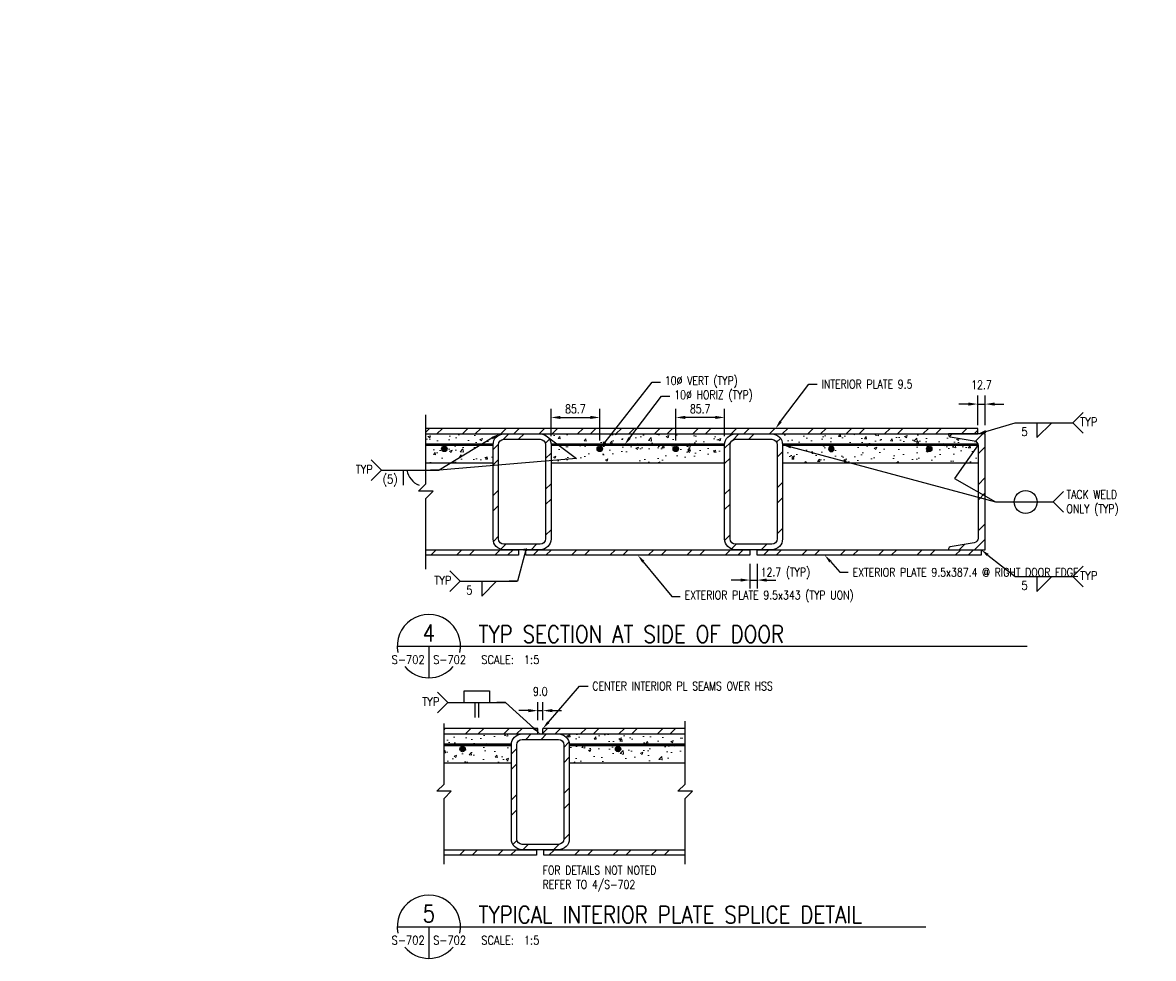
# Model space of a CAD drawing. Header units: millimetres. Extents: x -14372 to 41493, y -8662 to -515.
# Tile 6 of 8: x 13902 to 15887, y -4379 to -2738. Entities that reach past the tile are written whole.
import ezdxf
from ezdxf import colors
from ezdxf.entities.mleader import LeaderData, LeaderLine
from ezdxf.enums import TextEntityAlignment as Align
from ezdxf.math import Vec2, Vec3

# ---------------------------------------------------------------- set-up
doc = ezdxf.new("R2010")
doc.units = ezdxf.units.MM
for name, color, linetype in [('M-DETL-MEDM', 32, 'Continuous'), ('M-DETL-PATT', 173, 'Continuous'), ('M-DETL-WIDE', 213, 'Continuous'), ('S-ANNO-DIMS', 2, 'Continuous'), ('S-ANNO-SYMB_5', 5, 'Continuous'), ('S-ANNO-TEXT', 3, 'Continuous'), ('S-ANNO-TEXT14', 14, 'Continuous'), ('S-DETL-CONC', 4, 'Continuous'), ('S-ELEV-OTLN', 3, 'Continuous')]:
    doc.layers.add(name, color=color, linetype=linetype)
doc.layers.add('S-SDEL-PATT', color=170, linetype='Continuous', lineweight=18)
doc.layers.add('S-SDEL-TEXT', color=2, linetype='Continuous', lineweight=25)
doc.styles.add('ROMANS', font='ROMANS.shx', dxfattribs={"width": 0.8})
doc.styles.add('Text', font='romans.shx', dxfattribs={"width": 0.8, "height": 3})
doc.dimstyles.new('NFL_1', dxfattribs={"dimscale": 0, "dimtxt": 3, "dimasz": 3.3, "dimexe": 3, "dimexo": 3, "dimgap": 1.5, "dimtad": 1, "dimdec": 1, "dimzin": 3, "dimdsep": 46, "dimtxsty": 'Text', "dimcen": 3, "dimdle": 3, "dimclrd": 1, "dimclre": 1, "dimclrt": 2, "dimadec": 0, "dimazin": 0, "dimtfac": 0.75, "dimtdec": 1, "dimtmove": 2, "dimatfit": 3, "dimfxl": 0.125, "dimtfillclr": 1, "dimfrac": 2, "dimtolj": 1, "dimtzin": 0, "dimarcsym": 1})
pattern_1 = [(45, (2286.4, -19.743), (-33.67596, 33.67596), []), (45, (2308.85, -19.743), (-33.67596, 33.67596), [])]
pattern_2 = [(50, (2286.4, -19.743), (45.54617, -3.98477), [4.7625, -52.3875]), (355, (2286.4, -19.743), (-8.81086, 47.76421), [3.81, -41.91015]), (100.45144, (2290.195, -20.075), (36.73531, 43.77944), [4.0475, -44.52256]), (46.1842, (2286.4, -7.04), (67.76976, -10.51058), [7.14375, -78.58125]), (96.63556, (2292.05, -7.92), (59.35103, 61.85653), [6.07126, -66.7839]), (351.18415, (2286.4, -7.04), (59.35103, 61.85653), [5.715, -62.86493]), (21, (2292.75, -10.218), (37.9036, -25.5663), [4.7625, -52.3875]), (326, (2292.75, -10.218), (15.4505, 46.04699), [3.81, -41.91]), (71.45144, (2295.91, -12.35), (53.3541, 20.48069), [4.0475, -44.52248]), (37.5, (2286.4, -19.743), (0.77215, 21.13876), [0, -41.402, 0, -42.545, 0, -42.06875]), (7.5, (2286.4, -19.743), (16.704916, 25.045144), [0, -24.257, 0, -40.4495, 0, -16.03375]), (327.5, (2272.24, -19.743), (33.897649, -1.432186), [0, -15.875, 0, -49.53, 0, -65.7225]), (317.5, (2265.89, -19.743), (37.032295, 6.35662), [0, -20.6375, 0, -32.893, 0, -46.6725])]

# ---------------------------------------------------------------- blocks, each defined once
blk = doc.blocks.new('*U66')
at = {"layer": 'M-DETL-PATT'}
h = blk.add_hatch(dxfattribs=at)
h.set_pattern_fill('ANSI32', color=256, scale=6, style=0)
h.set_pattern_definition([(45, (-50.8, 0), (-40.411, 40.411), []), (45, (-23.86, 0), (-40.411, 40.411), [])])
edge = h.paths.add_edge_path(flags=0)
edge.add_line((-31.75, -9.525), (31.75, -9.525))
edge.add_arc((31.75, -19.05), 9.525, 0, 90, ccw=False)
edge.add_line((41.275, -19.05), (41.275, -184.15))
edge.add_arc((31.75, -184.15), 9.525, -90, 0, ccw=False)
edge.add_line((31.75, -193.675), (-31.75, -193.675))
edge.add_arc((-31.75, -184.15), 9.525, 180, 270, ccw=False)
edge.add_line((-41.275, -184.15), (-41.275, -19.05))
edge.add_arc((-31.75, -19.05), 9.525, 90, 180, ccw=False)
edge = h.paths.add_edge_path(flags=0)
edge.add_line((-31.75, 0), (31.75, 0))
edge.add_arc((31.75, -19.05), 19.05, 0, 90, ccw=False)
edge.add_line((50.8, -19.05), (50.8, -184.15))
edge.add_arc((31.75, -184.15), 19.05, -90, 0, ccw=False)
edge.add_line((31.75, -203.2), (-31.75, -203.2))
edge.add_arc((-31.75, -184.15), 19.05, 180, 270, ccw=False)
edge.add_line((-50.8, -184.15), (-50.8, -19.05))
edge.add_arc((-31.75, -19.05), 19.05, 90, 180, ccw=False)
at = {"color": 0, "linetype": 'ByBlock'}
for points in [[(-31.75, 0), (31.75, 0, -0.41421356), (50.8, -19.05), (50.8, -184.15, -0.41421356), (31.75, -203.2), (-31.75, -203.2, -0.41421356), (-50.8, -184.15), (-50.8, -19.05, -0.41421356)], [(-31.75, -9.525), (31.75, -9.525, -0.41421356), (41.275, -19.05), (41.275, -184.15, -0.41421356), (31.75, -193.675), (-31.75, -193.675, -0.41421356), (-41.275, -184.15), (-41.275, -19.05, -0.41421356)]]:
    blk.add_lwpolyline(points, format="xyb", close=True, dxfattribs=at)
blk = doc.blocks.new('*U65')
at = {"layer": 'M-DETL-PATT'}
h = blk.add_hatch(dxfattribs=at)
h.set_pattern_fill('ANSI32', color=256, scale=6, style=0)
edge = h.paths.add_edge_path()
edge.add_line((64.2, 0), (0, 0))
edge.add_line((0, 0), (0, -203.2))
edge.add_line((0, -203.2), (64.2, -203.2))
edge.add_line((64.2, -203.2), (64.2, -201.5))
edge.add_arc((60.9, -201.5), 3.3, 0, 80.5)
edge.add_line((61.4, -198.2), (19.2, -191.1))
edge.add_arc((20.5, -183.1), 8.13, 180, 260.5, ccw=False)
edge.add_line((12.4, -183.1), (12.4, -20.1))
edge.add_arc((20.5, -20.1), 8.13, 99.5, 180, ccw=False)
edge.add_line((19.2, -12.1), (61.4, -5))
edge.add_arc((60.9, -1.7), 3.3, 279.5, 360)
edge.add_line((64.2, -1.7), (64.2, 0))
at = {"color": 0, "linetype": 'ByBlock'}
blk.add_lwpolyline([(64.2, 0), (0, 0), (0, -203.2), (64.2, -203.2), (64.2, -201.5, 0.366443), (61.4, -198.2), (19.2, -191.1, -0.366443), (12.4, -183.1), (12.4, -20.1, -0.366443), (19.2, -12.1), (61.4, -5, 0.366443), (64.2, -1.7)], format="xyb", close=True, dxfattribs=at)
blk = doc.blocks.new('*D75')
at = {"layer": 'Defpoints', "color": 0, "ltscale": 10, "transparency": 16777216}
for p in [(15591.7, -3407.2), (15578.7, -3459.5), (15591.7, -3459.5)]:
    blk.add_point(p, dxfattribs=at)
at = {"layer": 'S-ANNO-DIMS', "color": 1, "lineweight": -2, "ltscale": 10, "transparency": 16777216}
for p, q in [((15578.7, -3444.5), (15578.7, -3392.2)), ((15591.7, -3444.5), (15591.7, -3392.2)), ((15562.2, -3407.2), (15545.7, -3407.2)), ((15578.7, -3407.2), (15591.7, -3407.2)), ((15608.2, -3407.2), (15624.7, -3407.2))]:
    blk.add_line(p, q, dxfattribs=at)
at = {"layer": 'S-ANNO-DIMS', "color": 1, "ltscale": 10, "transparency": 16777216}
for points in [[(15562.2, -3404.5), (15562.2, -3410), (15578.7, -3407.2)], [(15608.2, -3404.5), (15608.2, -3410), (15591.7, -3407.2)]]:
    blk.add_solid(points, dxfattribs=at)
at = {"layer": 'S-ANNO-DIMS', "color": 2, "ltscale": 10, "transparency": 16777216, "insert": (15585.2, -3373.5), "char_height": 15, "attachment_point": 5, "style": 'Text'}
blk.add_mtext('\\A1;12.7', dxfattribs=at)
blk = doc.blocks.new('*U71')
at = {"layer": 'M-DETL-MEDM'}
h = blk.add_hatch(color=256, dxfattribs=at)
edge = h.paths.add_edge_path()
edge.add_arc((0, 0), 4.76, 0, 360)
blk.add_circle((0, 0), 4.76, dxfattribs=at)
blk = doc.blocks.new('*D76')
at = {"layer": 'Defpoints', "color": 0, "ltscale": 10, "transparency": 16777216}
for p in [(14915.4, -3430.7), (14829.7, -3478.5), (14915.4, -3485.9)]:
    blk.add_point(p, dxfattribs=at)
at = {"layer": 'S-ANNO-DIMS', "color": 1, "lineweight": -2, "ltscale": 10, "transparency": 16777216}
for p, q in [((14829.7, -3463.5), (14829.7, -3415.7)), ((14846.2, -3430.7), (14898.9, -3430.7)), ((14915.4, -3470.9), (14915.4, -3415.7))]:
    blk.add_line(p, q, dxfattribs=at)
at = {"layer": 'S-ANNO-DIMS', "color": 1, "ltscale": 10, "transparency": 16777216}
for points in [[(14846.2, -3427.9), (14846.2, -3433.4), (14829.7, -3430.7)], [(14898.9, -3427.9), (14898.9, -3433.4), (14915.4, -3430.7)]]:
    blk.add_solid(points, dxfattribs=at)
at = {"layer": 'S-ANNO-DIMS', "color": 2, "ltscale": 10, "transparency": 16777216, "insert": (14872.5, -3415.7), "char_height": 15, "attachment_point": 5, "style": 'Text'}
blk.add_mtext('\\A1;85.7', dxfattribs=at)
blk = doc.blocks.new('*D77')
at = {"layer": 'Defpoints', "color": 0, "ltscale": 10, "transparency": 16777216}
for p in [(15048.8, -3430.7), (15048.8, -3485.9), (15134.5, -3478.5)]:
    blk.add_point(p, dxfattribs=at)
at = {"layer": 'S-ANNO-DIMS', "color": 1, "lineweight": -2, "ltscale": 10, "transparency": 16777216}
for p, q in [((15048.8, -3470.9), (15048.8, -3415.7)), ((15118, -3430.7), (15065.3, -3430.7)), ((15134.5, -3463.5), (15134.5, -3415.7))]:
    blk.add_line(p, q, dxfattribs=at)
at = {"layer": 'S-ANNO-DIMS', "color": 1, "ltscale": 10, "transparency": 16777216}
for points in [[(15065.3, -3427.9), (15065.3, -3433.4), (15048.8, -3430.7)], [(15118, -3427.9), (15118, -3433.4), (15134.5, -3430.7)]]:
    blk.add_solid(points, dxfattribs=at)
at = {"layer": 'S-ANNO-DIMS', "color": 2, "ltscale": 10, "transparency": 16777216, "insert": (15091.6, -3415.7), "char_height": 15, "attachment_point": 5, "style": 'Text'}
blk.add_mtext('\\A1;85.7', dxfattribs=at)
blk = doc.blocks.new('*D78')
at = {"layer": 'Defpoints', "color": 0, "ltscale": 10, "transparency": 16777216}
for p in [(15178.9, -3672.2), (15191.6, -3672.2), (15191.6, -3715.9)]:
    blk.add_point(p, dxfattribs=at)
at = {"layer": 'S-ANNO-DIMS', "color": 1, "lineweight": -2, "ltscale": 10, "transparency": 16777216}
for p, q in [((15178.9, -3687.2), (15178.9, -3730.9)), ((15191.6, -3687.2), (15191.6, -3730.9)), ((15162.4, -3715.9), (15145.9, -3715.9)), ((15178.9, -3715.9), (15191.6, -3715.9)), ((15208.1, -3715.9), (15224.6, -3715.9))]:
    blk.add_line(p, q, dxfattribs=at)
at = {"layer": 'S-ANNO-DIMS', "color": 1, "ltscale": 10, "transparency": 16777216}
for points in [[(15162.4, -3713.2), (15162.4, -3718.7), (15178.9, -3715.9)], [(15208.1, -3713.2), (15208.1, -3718.7), (15191.6, -3715.9)]]:
    blk.add_solid(points, dxfattribs=at)
at = {"layer": 'S-ANNO-DIMS', "color": 2, "ltscale": 10, "transparency": 16777216, "insert": (15241.2, -3704.4), "char_height": 15, "attachment_point": 5, "style": 'Text'}
blk.add_mtext('\\A1;12.7 (TYP)', dxfattribs=at)
blk = doc.blocks.new('*D84')
at = {"layer": 'Defpoints', "color": 0, "ltscale": 10, "transparency": 16777216}
for p in [(14815.4, -3944.9), (14806.4, -3976.4), (14815.4, -3976.4)]:
    blk.add_point(p, dxfattribs=at)
at = {"layer": 'S-ANNO-TEXT', "color": 1, "lineweight": -2, "ltscale": 10, "transparency": 16777216}
for p, q in [((14789.9, -3944.9), (14773.4, -3944.9)), ((14806.4, -3961.4), (14806.4, -3929.9)), ((14806.4, -3944.9), (14815.4, -3944.9)), ((14815.4, -3961.4), (14815.4, -3929.9)), ((14831.9, -3944.9), (14848.4, -3944.9))]:
    blk.add_line(p, q, dxfattribs=at)
at = {"layer": 'S-ANNO-TEXT', "color": 1, "ltscale": 10, "transparency": 16777216}
for points in [[(14789.9, -3942.2), (14789.9, -3947.7), (14806.4, -3944.9)], [(14831.9, -3942.2), (14831.9, -3947.7), (14815.4, -3944.9)]]:
    blk.add_solid(points, dxfattribs=at)
at = {"layer": 'S-ANNO-TEXT', "color": 2, "ltscale": 10, "transparency": 16777216, "insert": (14810.9, -3911.2), "char_height": 15, "attachment_point": 5, "style": 'Text'}
blk.add_mtext('\\A1;9.0', dxfattribs=at)

msp = doc.modelspace()

# ---------------------------------------------------------------- hatches: boundary and pattern name
at = {"layer": 'S-SDEL-PATT', "ltscale": 10}
h = msp.add_hatch(dxfattribs=at)
h.set_pattern_fill('ANSI32', color=256, scale=5)
h.set_pattern_definition(pattern_1)
h.paths.add_polyline_path([(14939.46, -3449.98), (14610, -3449.98), (14610, -3459.48), (14933.09, -3459.48)])
h.paths.add_polyline_path([(14978.9, -3449.98), (14939.46, -3449.98), (14933.09, -3459.48), (14972.17, -3459.48)])
h.paths.add_polyline_path([(15578.69, -3449.98), (14978.9, -3449.98), (14972.17, -3459.48), (15578.69, -3459.48)])
h = msp.add_hatch(dxfattribs=at)
h.set_pattern_fill('AR-CONC', color=256, scale=0.25)
h.set_pattern_definition(pattern_2)
h.paths.add_polyline_path([(14747.14, -3459.48), (14610, -3459.48), (14610, -3478.48), (14728.09, -3478.48, -0.413445)])
h.paths.add_polyline_path([(14728.09, -3478.48), (14610, -3478.48), (14610, -3510.28), (14728.09, -3510.28)])
h.paths.add_polyline_path([(14637.62, -3485.87, -1), (14647.15, -3485.87, -1)], flags=16)
h.paths.add_polyline_path([(15134.49, -3478.48), (14829.69, -3478.48), (14829.69, -3510.28), (15134.49, -3510.28)])
h.paths.add_polyline_path([(14910.62, -3485.87, -1), (14920.15, -3485.87, -1)], flags=16)
h.paths.add_polyline_path([(15053.55, -3485.87, -1), (15044.02, -3485.87, -1)], flags=16)
h = msp.add_hatch(dxfattribs=at)
h.set_pattern_fill('AR-CONC', color=256, scale=0.25)
h.set_pattern_definition(pattern_2)
h.paths.add_polyline_path([(15153.54, -3459.48), (14810.64, -3459.48, -0.413445), (14829.69, -3478.48), (15134.49, -3478.48, -0.413445)])
h = msp.add_hatch(dxfattribs=at)
h.set_pattern_fill('AR-CONC', color=256, scale=0.25)
h.set_pattern_definition(pattern_2)
h.paths.add_polyline_path([(15579.32, -3479.56, 0.0335585), (15579.24, -3478.48), (15236.09, -3478.48), (15236.09, -3510.28), (15579.32, -3510.28)])
h.paths.add_polyline_path([(15317.02, -3485.87, -1), (15326.55, -3485.87, -1)], flags=16)
h.paths.add_polyline_path([(15498.38, -3485.87, -1), (15488.85, -3485.87, -1)], flags=16)
h.paths.add_polyline_path([(15530.26, -3464.47, -0.3664429), (15527.5, -3461.22), (15527.5, -3459.48), (15217.04, -3459.48, -0.413445), (15236.09, -3478.48), (15579.24, -3478.48, 0.3288405), (15572.53, -3471.55)])
h = msp.add_hatch(dxfattribs=at)
h.set_pattern_fill('ANSI32', color=256, scale=5)
h.set_pattern_definition(pattern_1)
h.paths.add_polyline_path([(14772.54, -3662.68), (14747.14, -3662.68), (14610, -3662.68), (14610, -3672.18), (14772.54, -3672.18)])
h.paths.add_polyline_path([(15178.94, -3662.68), (14785.24, -3662.68), (14785.24, -3672.18), (15178.94, -3672.18)])
h.paths.add_polyline_path([(15584.59, -3662.68), (15191.64, -3662.68), (15191.64, -3672.18), (15584.59, -3672.18)])
h = msp.add_hatch(dxfattribs=at)
h.set_pattern_fill('ANSI32', color=256, scale=5)
h.set_pattern_definition([(45, (-2490.34, -546.134), (-33.67596, 33.67596), []), (45, (-2467.89, -546.134), (-33.67596, 33.67596), [])])
h.paths.add_polyline_path([(15065.26, -3976.37), (14813.87, -3976.37), (14813.87, -3985.87), (15065.26, -3985.87)])
h.paths.add_polyline_path([(14807.87, -3976.37), (14641.98, -3976.37), (14641.98, -3985.87), (14807.87, -3985.87)])
h.paths.add_polyline_path([(14804.52, -4189.07), (14779.12, -4189.07), (14641.98, -4189.07), (14641.98, -4198.57), (14804.52, -4198.57)])
h.paths.add_polyline_path([(15065.26, -4189.07), (14817.22, -4189.07), (14817.22, -4198.57), (15065.26, -4198.57)])
h = msp.add_hatch(dxfattribs=at)
h.set_pattern_fill('AR-CONC', color=256, scale=0.25)
h.set_pattern_definition([(50, (-2490.34, -546.134), (45.54617, -3.98477), [4.7625, -52.3875]), (355, (-2490.34, -546.134), (-8.81086, 47.76421), [3.81, -41.91015]), (100.45144, (-2486.544, -546.466), (36.73531, 43.77944), [4.0475, -44.52256]), (46.1842, (-2490.34, -533.434), (67.76976, -10.51058), [7.14375, -78.58125]), (96.63556, (-2484.69, -534.31), (59.35103, 61.85653), [6.07126, -66.7839]), (351.18415, (-2490.34, -533.434), (59.35103, 61.85653), [5.715, -62.86493]), (21, (-2483.99, -536.61), (37.9036, -25.5663), [4.7625, -52.3875]), (326, (-2483.99, -536.61), (15.45051, 46.04699), [3.81, -41.91]), (71.45144, (-2480.83, -538.74), (53.3541, 20.48069), [4.0475, -44.52248]), (37.5, (-2490.34, -546.134), (0.772151, 21.13876), [0, -41.402, 0, -42.545, 0, -42.06875]), (7.5, (-2490.34, -546.134), (16.704916, 25.045144), [0, -24.257, 0, -40.4495, 0, -16.03375]), (327.5, (-2504.5, -546.134), (33.897649, -1.432186), [0, -15.875, 0, -49.53, 0, -65.7225]), (317.5, (-2510.85, -546.134), (37.032295, 6.356623), [0, -20.6375, 0, -32.893, 0, -46.6725])])
h.paths.add_polyline_path([(14779.12, -3985.87), (14641.98, -3985.87), (14641.98, -4004.87), (14760.07, -4004.87, -0.413445)])
h.paths.add_polyline_path([(14760.07, -4004.87), (14641.98, -4004.87), (14641.98, -4036.67), (14760.07, -4036.67)])
h.paths.add_polyline_path([(14669.6, -4012.26, -1), (14679.13, -4012.26, -1)], flags=16)
h.paths.add_polyline_path([(15065.26, -3985.87), (14842.62, -3985.87, -0.413445), (14861.67, -4004.87), (15065.26, -4004.87)])
h.paths.add_polyline_path([(15065.26, -4004.87), (14861.67, -4004.87), (14861.67, -4036.67), (15065.26, -4036.67)])
h.paths.add_polyline_path([(14942.6, -4012.26, -1), (14952.13, -4012.26, -1)], flags=16)

# ---------------------------------------------------------------- linework, layer by layer
at = {"layer": 'S-ANNO-DIMS'}
for p, q in [((15745.6, -3440), (15763.72, -3421.87)), ((15644.44, -3440), (15745.6, -3440)), ((15745.6, -3440), (15763.72, -3458.12)), ((15711.2, -3578.97), (15729.33, -3560.85)), ((15610.05, -3578.97), (15711.2, -3578.97)), ((15711.2, -3578.97), (15729.33, -3597.1)), ((15745.6, -3709.75), (15763.72, -3691.62)), ((14669.96, -3717.98), (14651.84, -3699.86)), ((15644.44, -3709.75), (15745.6, -3709.75)), ((15745.6, -3709.75), (15763.72, -3727.87)), ((14669.96, -3717.98), (14651.84, -3736.11)), ((14669.96, -3717.98), (14771.12, -3717.98))]:
    msp.add_line(p, q, dxfattribs=at)
at = {"layer": 'S-ANNO-DIMS', "extrusion": (0, 0, -1)}
for p, q in [((15682.69, -3440), (15682.69, -3466.09)), ((15682.69, -3466.09), (15708.79, -3440)), ((15682.69, -3709.75), (15682.69, -3735.84)), ((15682.69, -3735.84), (15708.79, -3709.75)), ((14708.21, -3717.98), (14708.21, -3744.08)), ((14708.21, -3744.08), (14734.31, -3717.98))]:
    msp.add_line(p, q, dxfattribs=at)
at = {"layer": 'S-ANNO-SYMB_5'}
for p, q in [((14559.81, -3831.74), (14702.36, -3831.74)), ((14615.36, -3831.74), (14615.36, -3887.29)), ((14702.36, -3831.74), (15665.76, -3831.74)), ((14559.81, -4323.9), (14702.36, -4323.9)), ((14615.36, -4323.9), (14615.36, -4379.45)), ((14702.36, -4323.9), (15487.7, -4323.9))]:
    msp.add_line(p, q, dxfattribs=at)
for centre, start, end in [((14615.36, -3831.74), 348.16523, 191.83477), ((14615.36, -3831.74), 220.09558, 319.90442), ((14615.36, -4323.9), 348.16523, 191.83477), ((14615.36, -4323.9), 220.09558, 319.90442)]:
    msp.add_arc(centre, 55.55, start, end, dxfattribs=at)
at = {"layer": 'S-ANNO-TEXT', "ltscale": 10}
for p, q in [((14806.37, -3985.87), (14806.37, -3976.37)), ((14815.37, -3985.87), (14815.37, -3976.37))]:
    msp.add_line(p, q, dxfattribs=at)
msp.add_circle((15662.77, -3578.97), 20.16, dxfattribs=at)
at = {"layer": 'S-DETL-CONC', "ltscale": 10, "const_width": 5}
for points in [[(14610, -3478.48), (14728.09, -3478.48)], [(14829.69, -3478.48), (15134.49, -3478.48)], [(15236.09, -3478.48), (15579.24, -3478.48)], [(14641.98, -4004.87), (14760.07, -4004.87)], [(14861.67, -4004.87), (15065.26, -4004.87)]]:
    msp.add_lwpolyline(points, dxfattribs=at)
at = {"layer": 'S-ELEV-OTLN', "ltscale": 10}
for p, q in [((14610, -3510.28), (14728.09, -3510.28)), ((14829.69, -3510.28), (15134.49, -3510.28)), ((15236.09, -3510.28), (15579.32, -3510.28)), ((14772.54, -3662.68), (14772.54, -3672.18)), ((14785.24, -3672.18), (14785.24, -3662.68)), ((15178.94, -3662.68), (15178.94, -3672.18)), ((15191.64, -3662.68), (15584.59, -3662.68)), ((15191.64, -3672.18), (15191.64, -3662.68)), ((15584.59, -3662.68), (15584.59, -3672.18)), ((14772.54, -3672.18), (14610, -3672.18)), ((15178.94, -3672.18), (14785.24, -3672.18)), ((15584.59, -3672.18), (15191.64, -3672.18)), ((14815.37, -3985.87), (15065.26, -3985.87)), ((14641.98, -4036.67), (14760.07, -4036.67)), ((14861.67, -4036.67), (15065.26, -4036.67)), ((14804.52, -4198.57), (14641.98, -4198.57)), ((14804.52, -4189.07), (14804.52, -4198.57)), ((14817.22, -4198.57), (14817.22, -4189.07)), ((15065.26, -4198.57), (14817.22, -4198.57))]:
    msp.add_line(p, q, dxfattribs=at)
for points in [[(14610, -3459.48), (15578.69, -3459.48), (15578.69, -3449.98), (14610, -3449.98)], [(14610, -3662.68), (14772.54, -3662.68)], [(14785.24, -3662.68), (15178.94, -3662.68)], [(14806.37, -3976.37), (14641.98, -3976.37)], [(14641.98, -3985.87), (14806.37, -3985.87)], [(15065.26, -3976.37), (14815.37, -3976.37)], [(14641.98, -4189.07), (14804.52, -4189.07)], [(14817.22, -4189.07), (15065.26, -4189.07)]]:
    msp.add_lwpolyline(points, dxfattribs=at)
at = {"layer": 'S-SDEL-TEXT'}
for p, q in [((14532.03, -3523.34), (14513.9, -3505.22)), ((14532.03, -3523.34), (14513.9, -3541.47)), ((14532.03, -3523.34), (14633.18, -3523.34)), ((14648.73, -3930.74), (14630.6, -3912.61)), ((14648.73, -3930.74), (14630.6, -3948.87)), ((14648.73, -3930.74), (14749.88, -3930.74))]:
    msp.add_line(p, q, dxfattribs=at)
at = {"layer": 'S-SDEL-TEXT', "extrusion": (0, 0, -1)}
for p, q in [((14570.28, -3523.34), (14570.28, -3549.44)), ((14696.15, -3930.74), (14696.15, -3956.84)), ((14702.46, -3930.74), (14702.46, -3956.84))]:
    msp.add_line(p, q, dxfattribs=at)
at = {"layer": 'S-SDEL-TEXT'}
for points in [[(14610, -3697.02), (14610, -3572.8), (14622.75, -3560.05), (14597.25, -3560.05), (14610, -3547.3), (14610, -3426.17)], [(14677.14, -3930.74), (14677.14, -3910.12), (14721.47, -3910.12), (14721.47, -3930.74)], [(14641.98, -4214.15), (14641.98, -4099.2), (14654.73, -4086.45), (14629.23, -4086.45), (14641.98, -4073.7), (14641.98, -3967.5)], [(15065.26, -4214.15), (15065.26, -4099.2), (15078.01, -4086.45), (15052.51, -4086.45), (15065.26, -4073.7), (15065.26, -3963.55)]]:
    msp.add_lwpolyline(points, dxfattribs=at)
msp.add_lwpolyline([(14576.77, -3523.34, 0.2517001), (14598.04, -3549.44, -0.4223748)], format="xyb", dxfattribs=at)

# ---------------------------------------------------------------- block references
at = {"layer": 'M-DETL-WIDE', "ltscale": 10}
for p in [(14778.89, -3459.48), (15185.29, -3459.48), (14810.87, -3985.87)]:
    msp.add_blockref('*U66', p, dxfattribs=at)
at = {"layer": 'M-DETL-WIDE', "ltscale": 10, "rotation": 180}
msp.add_blockref('*U65', (15591.69, -3662.68), dxfattribs=at)
at = {"layer": 'S-SDEL-TEXT', "ltscale": 10}
for p in [(14642.39, -3485.87), (14915.39, -3485.87), (15048.79, -3485.87), (15493.62, -3485.87), (14674.37, -4012.26), (14947.37, -4012.26)]:
    msp.add_blockref('*U71', p, dxfattribs=at)
at = {"layer": 'S-SDEL-TEXT', "ltscale": 10, "xscale": -1}
msp.add_blockref('*U71', (15321.79, -3485.87), dxfattribs=at)

# ---------------------------------------------------------------- texts
at = {"layer": 'S-ANNO-TEXT', "style": 'ROMANS', "width": 0.85}
for s, p in [('TYP', (15758.52, -3445.9)), ('5', (15655.37, -3463.18)), ('TYP', (14624.86, -3723.89)), ('TYP', (15758.52, -3715.65)), ('5', (14680.89, -3741.17)), ('5', (15655.37, -3732.93)), ('S-702', (14622.79, -3863)), ('SCALE:  1:5', (14707.19, -3863)), ('S-702', (14622.79, -4355.16)), ('SCALE:  1:5', (14707.19, -4355.16))]:
    msp.add_text(s, height=15, dxfattribs=at).set_placement(p)
for p in [(14607.93, -3863), (14607.93, -4355.16)]:
    msp.add_text('S-702', height=15, dxfattribs=at).set_placement(p, align=Align.RIGHT)
at = {"layer": 'S-ANNO-TEXT', "ltscale": 10, "char_height": 15, "attachment_point": 1, "style": 'Text'}
for s, insert, width in [('TACK WELD ONLY (TYP)', (15734.37, -3558.38), 103.3566), ('FOR DETAILS NOT NOTED REFER TO 4/S-702', (14815.06, -4217.32), 243.6939)]:
    msp.add_mtext(s, dxfattribs=dict(at, insert=insert, width=width))
at = {"layer": 'S-ANNO-TEXT14', "style": 'ROMANS', "width": 0.85}
for s, p in [('4', (14615.36, -3823.81)), ('5', (14615.36, -4315.97))]:
    msp.add_text(s, height=30, dxfattribs=at).set_placement(p, align=Align.CENTER)
for s, p in [('TYP SECTION AT SIDE OF DOOR', (14702.36, -3825.76)), ('TYPICAL INTERIOR PLATE SPLICE DETAIL', (14702.36, -4317.92))]:
    msp.add_text(s, height=30, dxfattribs=at).set_placement(p)
at = {"layer": 'S-SDEL-TEXT', "style": 'ROMANS', "width": 0.85}
for s, p in [('TYP', (14486.93, -3529.25)), ('(5)', (14534.31, -3546.52)), ('TYP', (14603.63, -3936.64))]:
    msp.add_text(s, height=15, dxfattribs=at).set_placement(p)
at = {"layer": 'S-SDEL-TEXT', "color": 2, "ltscale": 10, "insert": (14591.13, -3623.65), "char_height": 15, "attachment_point": 9, "style": 'Text'}
msp.add_mtext('\\A1;', dxfattribs=at)

# ---------------------------------------------------------------- dimensions: what is measured, and where the dimension line sits
at = {"layer": 'S-ANNO-DIMS', "ltscale": 10}
dim = msp.add_linear_dim(base=(15591.69, -3407.24), p1=(15578.69, -3459.48), p2=(15591.69, -3459.48), text='12.7', dimstyle='NFL_1', dxfattribs=at)
dim.commit()
dim.dimension.update_dxf_attribs({"geometry": '*D75', "text_midpoint": (15585.19, -3373.49)})
for base, p1, p2, picture, middle in [((14915.39, -3430.66), (14829.69, -3478.48), (14915.39, -3485.87), '*D76', (14872.54, -3415.66)), ((15048.79, -3430.66), (15134.49, -3478.53), (15048.79, -3485.87), '*D77', (15091.64, -3415.66))]:
    dim = msp.add_linear_dim(base=base, p1=p1, p2=p2, dimstyle='NFL_1', dxfattribs=at)
    dim.commit()
    dim.dimension.update_dxf_attribs({"geometry": picture, "text_midpoint": middle})
dim = msp.add_linear_dim(base=(15191.64, -3715.91), p1=(15178.94, -3672.18), p2=(15191.64, -3672.18), text='<> (TYP)', dimstyle='NFL_1', dxfattribs=at)
dim.commit()
dim.dimension.update_dxf_attribs({"geometry": '*D78', "text_midpoint": (15241.17, -3704.41), "dimtype": 160})
at = {"layer": 'S-ANNO-TEXT', "ltscale": 10}
dim = msp.add_linear_dim(base=(14815.37, -3944.91), p1=(14806.37, -3976.37), p2=(14815.37, -3976.37), dimstyle='NFL_1', dxfattribs=at)
dim.commit()
dim.dimension.update_dxf_attribs({"geometry": '*D84', "text_midpoint": (14810.87, -3911.16)})

# ---------------------------------------------------------------- leaders
at = {"layer": 'S-ANNO-DIMS', "ltscale": 10}
ml = msp.add_multileader_mtext('Standard', dxfattribs=at)
ml.set_content('INTERIOR PLATE 9.5', color=3, style='Text')
ml.set_leader_properties(color=2)
ml.build(insert=Vec2(0, 0))
ml.multileader.update_dxf_attribs({"text_right_attachment_type": 3, "dogleg_length": 3, "arrow_head_size": 15, "scale": 5})
ctx = ml.context
ctx.base_point, ctx.scale, ctx.char_height, ctx.arrow_head_size, ctx.landing_gap_size, ctx.plane_origin = Vec3(15297.12, -3372.26), 5, 15, 15, 7.5, Vec3(15223.73, -3449.98)
ctx.right_attachment = 3
notes = []
notes.append((ctx, [(0, (1, 1, 0), (15282.12, -3372.26), (1, 0), 15, [(0, [(15223.73, -3449.98)], 0, [])])]))
ctx.mtext.insert, ctx.mtext.width, ctx.mtext.flow_direction = Vec3(15304.62, -3364.76), 183.9187, 5
ml = msp.add_multileader_mtext('Standard', dxfattribs=at)
ml.set_content('EXTERIOR PLATE 9.5x343 (TYP UON)', color=3, style='Text')
ml.set_leader_properties(color=2)
ml.build(insert=Vec2(0, 0))
ml.multileader.update_dxf_attribs({"text_right_attachment_type": 3, "dogleg_length": 3, "arrow_head_size": 15, "scale": 5})
ctx = ml.context
ctx.base_point, ctx.scale, ctx.char_height, ctx.arrow_head_size, ctx.landing_gap_size, ctx.plane_origin = Vec3(15056.61, -3744.8), 5, 15, 15, 7.5, Vec3(14982.09, -3672.18)
ctx.right_attachment = 3
notes.append((ctx, [(0, (1, 1, 0), (15041.61, -3744.8), (1, 0), 15, [(0, [(14982.09, -3672.18)], 0, [])])]))
ctx.mtext.insert, ctx.mtext.width, ctx.mtext.flow_direction = Vec3(15064.11, -3734.8), 221.135, 5
ml = msp.add_multileader_mtext('Standard', dxfattribs=at)
ml.set_content('EXTERIOR PLATE 9.5x387.4 @ RIGHT DOOR EDGE', color=3, style='Text')
ml.set_leader_properties(color=2)
ml.build(insert=Vec2(0, 0))
ml.multileader.update_dxf_attribs({"text_right_attachment_type": 3, "dogleg_length": 3, "arrow_head_size": 15, "scale": 5})
ctx = ml.context
ctx.base_point, ctx.scale, ctx.char_height, ctx.arrow_head_size, ctx.landing_gap_size, ctx.plane_origin = Vec3(15351.52, -3702.28), 5, 15, 15, 7.5, Vec3(15310.12, -3672.18)
ctx.right_attachment = 3
notes.append((ctx, [(0, (1, 1, 0), (15336.52, -3702.28), (1, 0), 15, [(0, [(15310.12, -3672.18)], 0, [])])]))
ctx.mtext.insert, ctx.mtext.width, ctx.mtext.flow_direction = Vec3(15359.02, -3694.78), 207.4103, 5
at = {"layer": 'S-ANNO-TEXT', "ltscale": 10}
ml = msp.add_multileader_mtext('Standard', dxfattribs=at)
ml.set_content('MITER CHANELS AT CORNER AND WELD ', color=3, style='Text')
ml.set_leader_properties(color=2)
ml.build(insert=Vec2(0, 0))
ml.multileader.update_dxf_attribs({"text_right_attachment_type": 3, "dogleg_length": 3, "arrow_head_size": 60, "scale": 20})
ctx = ml.context
ctx.base_point, ctx.scale, ctx.char_height, ctx.arrow_head_size, ctx.landing_gap_size, ctx.plane_origin = Vec3(6859.98, -2769.24), 20, 60, 60, 30, Vec3(6393.23, -3058.19)
ctx.right_attachment = 3
notes.append((ctx, [(1, (1, 1, 0), (6799.98, -2769.24), (1, 0), 60, [(0, [(6465.59, -2968.94)], 0, [])])]))
ctx.mtext.insert, ctx.mtext.width, ctx.mtext.flow_direction = Vec3(6889.98, -2739.24), 715.9291, 5
ml = msp.add_multileader_mtext('Standard', dxfattribs=at)
ml.set_content('FILL AREA COMPLETELY W/ LW CONC', color=3, style='Text')
ml.set_leader_properties(color=2)
ml.build(insert=Vec2(0, 0))
ml.multileader.update_dxf_attribs({"text_right_attachment_type": 3, "dogleg_length": 3, "arrow_head_size": 60, "scale": 20})
ctx = ml.context
ctx.base_point, ctx.scale, ctx.char_height, ctx.arrow_head_size, ctx.landing_gap_size, ctx.plane_origin = Vec3(6625.29, -3743.53), 20, 60, 60, 30, Vec3(6224.07, -3318.78)
ctx.right_attachment = 3
notes.append((ctx, [(0, (1, 1, 0), (6565.29, -3743.53), (1, 0), 60, [(0, [(6224.07, -3318.78)], 0, [])])]))
ctx.mtext.insert, ctx.mtext.width, ctx.mtext.flow_direction = Vec3(6655.29, -3713.53), 472.9266, 5
ml = msp.add_multileader_mtext('Standard', dxfattribs=at)
ml.set_content('PL 12.5 FOR CONC INFILL (TYP)', color=3, style='Text')
ml.set_leader_properties(color=2)
ml.build(insert=Vec2(0, 0))
ml.multileader.update_dxf_attribs({"text_right_attachment_type": 3, "dogleg_length": 3, "arrow_head_size": 60, "scale": 20})
ctx = ml.context
ctx.base_point, ctx.scale, ctx.char_height, ctx.arrow_head_size, ctx.landing_gap_size, ctx.plane_origin = Vec3(6618.31, -4309.95), 20, 60, 60, 30, Vec3(6287.72, -3507.32)
ctx.right_attachment = 3
notes.append((ctx, [(0, (1, 1, 0), (6558.31, -4309.95), (1, 0), 60, [(0, [(6287.72, -3508.25)], 0, [])])]))
ctx.mtext.insert, ctx.mtext.width, ctx.mtext.flow_direction = Vec3(6648.31, -4269.95), 508.7807, 5
ml = msp.add_multileader_mtext('Standard', dxfattribs=at)
ml.set_content('CENTER INTERIOR PL SEAMS OVER HSS', color=3, style='Text')
ml.set_leader_properties(color=2)
ml.build(insert=Vec2(0, 0))
ml.multileader.update_dxf_attribs({"text_right_attachment_type": 3, "dogleg_length": 3, "arrow_head_size": 15, "scale": 5})
ctx = ml.context
ctx.base_point, ctx.scale, ctx.char_height, ctx.arrow_head_size, ctx.landing_gap_size, ctx.plane_origin = Vec3(14894.77, -3901.94), 5, 15, 15, 7.5, Vec3(14813.87, -3976.37)
ctx.right_attachment = 3
notes.append((ctx, [(0, (1, 1, 0), (14879.77, -3901.94), (1, 0), 15, [(0, [(14815.37, -3976.37)], 0, [])])]))
ctx.mtext.insert, ctx.mtext.width, ctx.mtext.flow_direction = Vec3(14902.27, -3894.44), 192.6606, 5
at = {"layer": 'S-SDEL-PATT', "ltscale": 10}
ml = msp.add_multileader_mtext('Standard', dxfattribs=at)
ml.set_content('', color=3, style='Text')
ml.set_leader_properties(color=2)
ml.build(insert=Vec2(0, 0))
ml.multileader.update_dxf_attribs({"text_right_attachment_type": 3, "dogleg_length": 3, "arrow_head_size": 15, "scale": 5})
ctx = ml.context
ctx.base_point, ctx.scale, ctx.char_height, ctx.arrow_head_size, ctx.landing_gap_size, ctx.plane_origin = Vec3(15659.44, -3440), 5, 15, 15, 7.5, Vec3(15596.14, -3379.09)
ctx.right_attachment = 3
notes.append((ctx, [(0, (1, 1, 0), (15644.44, -3440), (1, 0), 15, [(0, [(15578.69, -3459.48)], 0, [])])]))
ctx.mtext.insert, ctx.mtext.flow_direction = Vec3(15666.94, -3432.5), 5
ml = msp.add_multileader_mtext('Standard', dxfattribs=at)
ml.set_content('', color=3, style='Text')
ml.set_leader_properties(color=2)
ml.build(insert=Vec2(0, 0))
ml.multileader.update_dxf_attribs({"text_right_attachment_type": 3, "dogleg_length": 3, "arrow_head_size": 15, "scale": 5})
ctx = ml.context
ctx.base_point, ctx.scale, ctx.char_height, ctx.arrow_head_size, ctx.landing_gap_size, ctx.plane_origin = Vec3(15625.05, -3578.97), 5, 15, 15, 7.5, Vec3(15762.46, -3333.99)
ctx.right_attachment = 3
notes.append((ctx, [(0, (1, 1, 0), (15610.05, -3578.97), (1, 0), 15, [(0, [(15236.09, -3478.53)], 0, [])])]))
ctx.mtext.insert, ctx.mtext.flow_direction = Vec3(15632.55, -3571.47), 5
ml = msp.add_multileader_mtext('Standard', dxfattribs=at)
ml.set_content('', color=3, style='Text')
ml.set_leader_properties(color=2)
ml.build(insert=Vec2(0, 0))
ml.multileader.update_dxf_attribs({"text_right_attachment_type": 3, "dogleg_length": 3, "arrow_head_size": 15, "scale": 5})
ctx = ml.context
ctx.base_point, ctx.scale, ctx.char_height, ctx.arrow_head_size, ctx.landing_gap_size, ctx.plane_origin = Vec3(14741.12, -3717.98), 5, 15, 15, 7.5, Vec3(14764.86, -3682.73)
ctx.right_attachment, ctx.text_align_type = 3, 2
notes.append((ctx, [(1, (1, 1, 0), (14771.12, -3717.98), (-1, 0), 15, [(1, [(14772.54, -3662.68), (14785.24, -3662.68)], 0, [])])]))
ctx.mtext.insert, ctx.mtext.alignment, ctx.mtext.flow_direction = Vec3(14748.62, -3710.48), 3, 5
ml = msp.add_multileader_mtext('Standard', dxfattribs=at)
ml.set_content('', color=3, style='Text')
ml.set_leader_properties(color=2)
ml.build(insert=Vec2(0, 0))
ml.multileader.update_dxf_attribs({"text_right_attachment_type": 3, "dogleg_length": 3, "arrow_head_size": 15, "scale": 5})
ctx = ml.context
ctx.base_point, ctx.scale, ctx.char_height, ctx.arrow_head_size, ctx.landing_gap_size, ctx.plane_origin = Vec3(15659.44, -3709.75), 5, 15, 15, 7.5, Vec3(15596.14, -3631.29)
ctx.right_attachment = 3
notes.append((ctx, [(0, (1, 1, 0), (15644.44, -3709.75), (1, 0), 15, [(0, [(15584.59, -3662.68)], 0, [])])]))
ctx.mtext.insert, ctx.mtext.flow_direction = Vec3(15666.94, -3702.25), 5
at = {"layer": 'S-SDEL-TEXT'}
for points in [[(14816.49, -3459.48), (14874.52, -3502.4), (14633.18, -3523.34)], [(15579.24, -3478.48), (15537.72, -3537.59), (15610.05, -3578.97)]]:
    msp.add_leader(points, dimstyle='NFL_1', override={"dimscale": 0}, dxfattribs=at)
at = {"layer": 'S-SDEL-TEXT', "ltscale": 10}
ml = msp.add_multileader_mtext('Standard', dxfattribs=at)
ml.set_content('10%%C VERT (TYP)', color=3, style='Text')
ml.set_leader_properties(color=2)
ml.build(insert=Vec2(0, 0))
ml.multileader.update_dxf_attribs({"text_right_attachment_type": 3, "dogleg_length": 3, "arrow_head_size": 15, "scale": 5})
ctx = ml.context
ctx.base_point, ctx.scale, ctx.char_height, ctx.arrow_head_size, ctx.landing_gap_size, ctx.plane_origin = Vec3(15021.97, -3368.58), 5, 15, 15, 7.5, Vec3(14915.39, -3485.87)
ctx.right_attachment = 3
notes.append((ctx, [(0, (1, 1, 0), (15006.97, -3368.58), (1, 0), 15, [(0, [(14915.39, -3485.87)], 0, [])])]))
ctx.mtext.insert, ctx.mtext.width, ctx.mtext.defined_height, ctx.mtext.flow_direction = Vec3(15029.47, -3358.58), 160.6093, 83.97, 5
ml = msp.add_multileader_mtext('Standard', dxfattribs=at)
ml.set_content('10%%C HORIZ (TYP)', color=3, style='Text')
ml.set_leader_properties(color=2)
ml.build(insert=Vec2(0, 0))
ml.multileader.update_dxf_attribs({"text_right_attachment_type": 3, "dogleg_length": 3, "arrow_head_size": 15, "scale": 5})
ctx = ml.context
ctx.base_point, ctx.scale, ctx.char_height, ctx.arrow_head_size, ctx.landing_gap_size, ctx.plane_origin = Vec3(15038.55, -3393.47), 5, 15, 15, 7.5, Vec3(14958.73, -3478.48)
ctx.right_attachment = 3
notes.append((ctx, [(0, (1, 1, 0), (15023.55, -3393.47), (1, 0), 15, [(0, [(14958.73, -3478.48)], 0, [])])]))
ctx.mtext.insert, ctx.mtext.flow_direction = Vec3(15046.05, -3383.47), 5
at = {"layer": 'S-SDEL-TEXT'}
ml = msp.add_multileader_mtext('Standard', dxfattribs=at)
ml.set_content('', color=3, style='Text')
ml.set_leader_properties(color=2)
ml.build(insert=Vec2(0, 0))
ml.multileader.update_dxf_attribs({"text_right_attachment_type": 3, "dogleg_length": 3, "arrow_head_size": 15, "scale": 5})
ctx = ml.context
ctx.base_point, ctx.scale, ctx.char_height, ctx.arrow_head_size, ctx.landing_gap_size, ctx.plane_origin = Vec3(14603.18, -3523.34), 5, 15, 15, 7.5, Vec3(14584.05, -3609.64)
ctx.right_attachment = 3
notes.append((ctx, [(1, (1, 1, 0), (14633.18, -3523.34), (-1, 0), 15, [(1, [(14738.96, -3459.48)], 0, [])])]))
ctx.mtext.insert, ctx.mtext.flow_direction = Vec3(14610.68, -3515.84), 5
at = {"layer": 'S-SDEL-TEXT', "ltscale": 10}
ml = msp.add_multileader_mtext('Standard', dxfattribs=at)
ml.set_content('INTERIOR PLATE', color=3, style='Text')
ml.set_leader_properties(color=2)
ml.build(insert=Vec2(0, 0))
ml.multileader.update_dxf_attribs({"text_right_attachment_type": 3, "dogleg_length": 3, "arrow_head_size": 15, "scale": 5})
ctx = ml.context
ctx.base_point, ctx.scale, ctx.char_height, ctx.arrow_head_size, ctx.landing_gap_size, ctx.plane_origin = Vec3(16008.32, -3538.21), 5, 15, 15, 7.5, Vec3(16226.48, -3510.07)
ctx.right_attachment, ctx.text_align_type = 3, 2
notes.append((ctx, [(0, (1, 1, 0), (16177.18, -3538.21), (-1, 0), 15, [(0, [(16226.48, -3510.07)], 0, [])])]))
ctx.mtext.insert, ctx.mtext.width, ctx.mtext.alignment, ctx.mtext.flow_direction = Vec3(16154.68, -3530.71), 160.4947, 3, 5
at = {"layer": 'S-SDEL-TEXT'}
ml = msp.add_multileader_mtext('Standard', dxfattribs=at)
ml.set_content('', color=3, style='Text')
ml.set_leader_properties(color=2)
ml.build(insert=Vec2(0, 0))
ml.multileader.update_dxf_attribs({"text_right_attachment_type": 3, "dogleg_length": 3, "arrow_head_size": 15, "scale": 5})
ctx = ml.context
ctx.base_point, ctx.scale, ctx.char_height, ctx.arrow_head_size, ctx.landing_gap_size, ctx.plane_origin = Vec3(14719.88, -3930.74), 5, 15, 15, 7.5, Vec3(14653.04, -3932.83)
ctx.right_attachment = 3
notes.append((ctx, [(1, (1, 1, 0), (14749.88, -3930.74), (-1, 0), 15, [(1, [(14810.87, -3985.87)], 0, [])])]))
ctx.mtext.insert, ctx.mtext.flow_direction = Vec3(14727.38, -3923.24), 5
for ctx, leaders in notes:
    for number, flags, end, landing, length, lines in leaders:
        leader = LeaderData()
        leader.index, (leader.has_last_leader_line, leader.has_dogleg_vector, leader.attachment_direction) = number, flags
        leader.last_leader_point, leader.dogleg_vector, leader.dogleg_length = Vec3(end), Vec3(landing), length
        for number, points, colour, breaks in lines:
            line = LeaderLine()
            line.index, line.vertices, line.color, line.breaks = number, Vec3.list(points), colors.encode_raw_color(colour), breaks
            leader.lines.append(line)
        ctx.leaders.append(leader)

doc.saveas('drawing.dxf')
